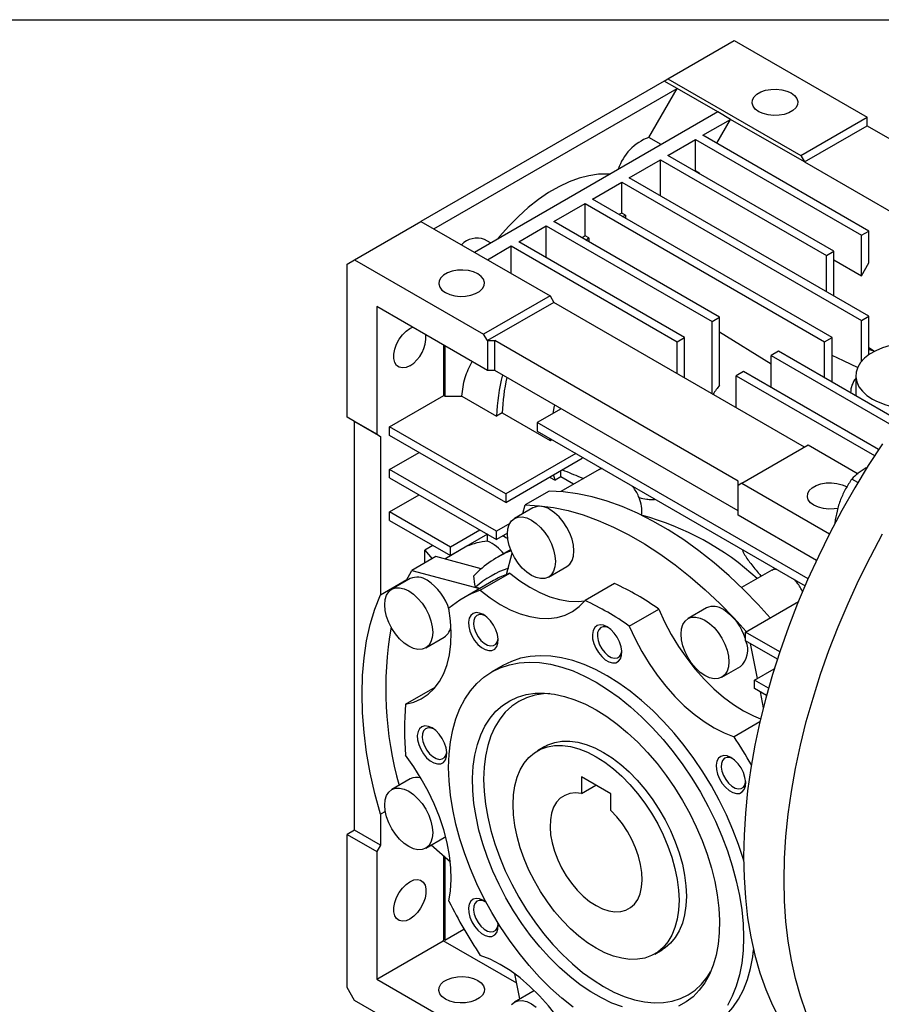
# Model space of a CAD drawing. Header units: millimetres. Extents: x 32 to 1366, y 32 to 1048.
# Tile 11 of 13: x 885 to 1050, y 859 to 1048. Entities that reach past the tile are written whole.
import ezdxf

# ---------------------------------------------------------------- set-up
doc = ezdxf.new("R2010")
doc.units = ezdxf.units.MM
doc.header["$LTSCALE"] = 5
doc.linetypes.add('SLD-Solid', pattern=[0])
doc.layers.add('TEXT', color=140, linetype='SLD-Solid', lineweight=25)

msp = doc.modelspace()

# ---------------------------------------------------------------- linework, layer by layer
for p, q in [((1009.092, 1036.386), (1021.82, 1043.734)), ((1021.82, 1043.734), (1047.276, 1029.038)), ((1008.385, 1035.978), (961.716, 1009.036)), ((1008.385, 1035.978), (1009.092, 1036.386)), ((1010.86, 1034.549), (1008.385, 1035.978)), ((1009.092, 1036.386), (1034.548, 1021.691)), ((964.191, 1007.608), (1010.86, 1034.549)), ((1005.448, 1025.176), (1010.86, 1034.549)), ((1018.638, 1030.059), (1010.86, 1034.549)), ((1018.638, 1030.059), (971.969, 1003.117)), ((1021.113, 1028.63), (1018.638, 1030.059)), ((1015.809, 1025.568), (1021.113, 1028.63)), ((1018.461, 1024.038), (1021.113, 1028.63)), ((1035.255, 1020.466), (1021.113, 1028.63)), ((1034.548, 1021.691), (1047.276, 1029.038)), ((1047.276, 1027.405), (1047.276, 1029.038)), ((1035.255, 1020.466), (1047.276, 1027.405)), ((1047.276, 1027.405), (1086.582, 1004.714)), ((1007.814, 1023.81), (1005.448, 1025.176)), ((1009.092, 1021.691), (1014.395, 1024.752)), ((1014.395, 1024.752), (1046.215, 1006.383)), ((1014.395, 1018.776), (1014.395, 1024.752)), ((1047.629, 1007.199), (1015.809, 1025.568)), ((1001.667, 1017.404), (1007.678, 1020.874)), ((1007.678, 1020.874), (1039.498, 1002.505)), ((1007.678, 1013.935), (1007.678, 1020.874)), ((1040.912, 1003.321), (1009.092, 1021.691)), ((1034.548, 1021.691), (1035.255, 1020.466)), ((1035.255, 1020.466), (1076.433, 996.694)), ((1014.395, 1018.776), (1014.264, 1018.705)), ((1015.102, 1018.368), (1014.395, 1018.776)), ((1014.971, 1018.297), (1015.102, 1018.368)), ((1015.102, 1018.368), (1015.102, 1018.221)), ((994.596, 1013.322), (1000.253, 1016.588)), ((1000.253, 1016.588), (1046.215, 990.055)), ((1000.253, 1010.661), (1000.253, 1016.588)), ((1047.629, 990.871), (1001.667, 1017.404)), ((987.172, 1009.036), (993.182, 1012.506)), ((993.182, 1012.506), (1039.144, 985.973)), ((993.182, 1006.312), (993.182, 1012.506)), ((1040.558, 986.789), (994.596, 1013.322)), ((1000.253, 1010.661), (999.661, 1010.398)), ((1000.96, 1010.252), (1000.253, 1010.661)), ((948.988, 1001.689), (961.716, 1009.036)), ((961.716, 1009.036), (986.465, 994.749)), ((1018.991, 990.667), (987.172, 1009.036)), ((1000.368, 1009.99), (1000.96, 1010.252)), ((1000.96, 1010.252), (1000.96, 1009.649)), ((980.454, 1005.158), (985.757, 1008.22)), ((985.757, 1008.22), (1017.577, 989.851)), ((985.757, 1002.097), (985.757, 1008.22)), ((1046.215, 1006.383), (1047.629, 1007.199)), ((1047.629, 1001.075), (1047.629, 1007.199)), ((975.079, 1004.913), (973.921, 1005.581)), ((1012.274, 986.789), (980.454, 1005.158)), ((993.182, 1006.312), (992.649, 1005.874)), ((993.889, 1005.903), (993.182, 1006.312)), ((993.356, 1005.466), (993.889, 1005.903)), ((993.889, 1005.903), (993.889, 1005.158)), ((1046.215, 998.626), (1046.215, 1006.383)), ((974.444, 1001.689), (979.04, 1004.342)), ((979.04, 1004.342), (1010.86, 985.973)), ((979.04, 999.035), (979.04, 1004.342)), ((1039.498, 1002.505), (1040.912, 1003.321)), ((1040.912, 994.749), (1040.912, 1003.321)), ((947.574, 1000.872), (948.988, 1001.689)), ((948.988, 1001.689), (973.737, 987.402)), ((1039.498, 995.565), (1039.498, 1002.505)), ((1040.912, 1001.687), (1046.215, 998.626)), ((947.574, 971.477), (947.574, 1000.872)), ((1046.215, 998.626), (1047.629, 1001.075)), ((986.465, 994.749), (973.737, 987.402)), ((986.465, 994.749), (987.172, 993.524)), ((953.231, 992.707), (953.231, 968.211)), ((974.444, 980.461), (953.231, 992.707)), ((987.172, 993.524), (974.444, 986.177)), ((1035.255, 965.767), (987.172, 993.524)), ((1017.577, 989.851), (1018.991, 990.667)), ((1017.577, 975.972), (1017.577, 989.851)), ((1018.991, 977.652), (1018.991, 990.667)), ((1046.215, 990.055), (1047.629, 990.871)), ((1046.215, 982.21), (1046.215, 990.055)), ((1047.629, 983.482), (1047.629, 990.871)), ((974.444, 986.177), (973.737, 987.402)), ((974.444, 986.177), (975.858, 986.177)), ((974.444, 986.177), (974.444, 980.461)), ((1022.527, 959.235), (975.858, 986.177)), ((975.858, 980.461), (975.858, 986.177)), ((1010.86, 985.973), (1012.274, 986.789)), ((1012.274, 979.033), (1012.274, 986.789)), ((1028.891, 981.691), (1018.991, 987.823)), ((1039.144, 985.973), (1040.558, 986.789)), ((1040.558, 978.217), (1040.558, 986.789)), ((966.1, 975.64), (966.1, 985.278)), ((966.277, 985.176), (966.277, 975.538)), ((1010.86, 979.85), (1010.86, 985.973)), ((1030.305, 984.136), (1028.891, 983.319)), ((1053.299, 970.862), (1030.305, 984.136)), ((1039.144, 979.033), (1039.144, 985.973)), ((1048.511, 984.231), (1047.629, 984.793)), ((1048.81, 984.098), (1048.511, 984.231)), ((1028.891, 983.319), (1052.478, 969.703)), ((1028.891, 977.196), (1028.891, 983.319)), ((975.858, 980.461), (974.444, 980.461)), ((1022.527, 953.52), (975.858, 980.461)), ((1023.588, 980.258), (1022.173, 979.441)), ((1022.173, 979.441), (1048.719, 964.117)), ((1022.173, 973.318), (1022.173, 979.441)), ((1049.491, 965.304), (1023.588, 980.258)), ((1045.115, 979.441), (1045.115, 976.175)), ((955.705, 969.64), (966.1, 975.64)), ((966.277, 975.538), (966.1, 975.64)), ((966.277, 975.538), (969.552, 975.538)), ((969.552, 975.538), (976.223, 971.687)), ((1044.115, 976.175), (1044.115, 976.164)), ((988.588, 973.112), (983.99, 970.457)), ((953.231, 968.211), (947.574, 971.477)), ((948.988, 970.66), (947.574, 971.477)), ((977.284, 972.3), (976.223, 971.687)), ((977.284, 972.3), (986.477, 966.993)), ((948.988, 970.66), (953.938, 967.803)), ((948.988, 892.272), (948.988, 970.66)), ((955.705, 968.007), (955.705, 969.64)), ((977.979, 956.781), (955.705, 969.64)), ((1035.956, 940.458), (983.99, 970.457)), ((983.99, 970.457), (983.99, 968.824)), ((953.231, 968.211), (953.938, 967.803)), ((953.938, 967.803), (953.938, 937.417)), ((977.979, 955.148), (955.705, 968.007)), ((983.99, 968.824), (1035.387, 939.153)), ((986.477, 966.993), (986.49, 967.381)), ((986.477, 966.993), (986.819, 967.191)), ((1023.234, 958.827), (1035.962, 966.175)), ((1035.962, 966.175), (1045.55, 960.64)), ((955.705, 961.474), (961.363, 964.74)), ((991.415, 964.538), (977.979, 956.781)), ((977.979, 955.148), (992.651, 963.618)), ((955.705, 959.841), (955.705, 961.474)), ((976.212, 949.636), (955.705, 961.474)), ((955.705, 959.841), (976.212, 948.003)), ((986.397, 960.008), (987.459, 959.395)), ((988.551, 960.025), (987.459, 959.395)), ((988.551, 960.025), (988.551, 961.251)), ((990.992, 958.616), (988.551, 960.025)), ((995.881, 961.438), (988.552, 957.207)), ((1045.508, 958.938), (1044.348, 959.608)), ((1022.527, 958.419), (1022.527, 959.235)), ((1023.234, 958.827), (1022.527, 958.419)), ((1022.527, 952.703), (1022.527, 958.419)), ((1023.234, 958.827), (1040.073, 949.106)), ((955.705, 953.309), (961.363, 956.575)), ((977.979, 956.781), (977.979, 955.148)), ((986.288, 957.301), (981.692, 954.648)), ((983.19, 954.112), (979.655, 952.071)), ((981.247, 952.99), (981.692, 954.648)), ((955.705, 951.676), (955.705, 953.309)), ((967.373, 946.573), (955.705, 953.309)), ((1037.577, 944.015), (1022.527, 952.703)), ((955.705, 951.676), (967.373, 944.94)), ((978.743, 951.098), (976.212, 949.636)), ((1041.139, 951.157), (1041.082, 951.19)), ((973.03, 949.84), (967.373, 946.573)), ((974.445, 949.023), (967.373, 944.94)), ((974.479, 947.723), (974.479, 949.003)), ((976.212, 948.003), (976.212, 949.636)), ((978.309, 949.214), (976.212, 948.003)), ((977.429, 948.706), (977.882, 948.444)), ((964.015, 946.879), (962.423, 945.959)), ((970.522, 946.725), (966.276, 944.274)), ((967.373, 944.94), (967.373, 946.573)), ((970.522, 946.725), (970.483, 946.736)), ((964.535, 944.74), (959.939, 942.087)), ((962.423, 943.52), (962.423, 945.959)), ((962.423, 945.959), (963.857, 944.348)), ((973.28, 942.397), (964.535, 944.74)), ((978.925, 946.083), (976.38, 944.614)), ((978.123, 941.331), (979.215, 945.405)), ((986.154, 940.812), (989.69, 942.853)), ((958.889, 940.078), (959.939, 942.087)), ((959.939, 942.087), (972.96, 938.599)), ((973.09, 938.295), (978.747, 941.56)), ((1028.995, 942.126), (1023.22, 938.792)), ((953.938, 937.417), (959.021, 940.352)), ((959.655, 940.521), (956.119, 938.48)), ((975.655, 940.154), (969.927, 936.848)), ((973.031, 938.639), (972.159, 938.873)), ((998.838, 939.572), (993.181, 936.306)), ((1023.941, 930.248), (1034.113, 936.12)), ((1001.668, 931.407), (1007.325, 934.672)), ((1016.474, 934.897), (1012.938, 932.856)), ((1030.522, 926.449), (1023.941, 930.248)), ((1023.941, 928.615), (1023.941, 930.248)), ((962.619, 927.221), (966.154, 929.262)), ((1030.07, 925.077), (1023.941, 928.615)), ((1024.853, 928.089), (1026.229, 921.362)), ((977.426, 923.857), (975.305, 922.632)), ((1019.438, 921.598), (1022.973, 923.639)), ((1025.709, 921.062), (1029.488, 923.244)), ((1025.709, 919.429), (1025.709, 921.062)), ((1028.385, 919.517), (1025.709, 921.062)), ((958.766, 916.433), (964.423, 919.698)), ((1027.996, 918.108), (1025.709, 919.429)), ((1026.747, 918.829), (1027.378, 915.747)), ((1026.73, 913.068), (1021.76, 910.198)), ((985.469, 908.293), (984.054, 907.476)), ((959.655, 902.086), (956.119, 900.045)), ((992.475, 902.524), (992.475, 899.293)), ((998.132, 899.259), (992.475, 902.524)), ((992.475, 899.293), (995.274, 900.909)), ((998.132, 896.028), (998.132, 899.259)), ((954.883, 895.85), (953.938, 895.304)), ((953.938, 895.304), (953.938, 889.415)), ((948.988, 892.272), (947.574, 891.456)), ((953.938, 889.415), (948.988, 892.272)), ((947.574, 862.06), (947.574, 891.456)), ((947.574, 891.456), (953.231, 888.19)), ((962.619, 888.786), (966.154, 890.827)), ((953.938, 889.415), (953.231, 888.19)), ((953.231, 888.19), (953.231, 863.694)), ((967.346, 886.118), (963.659, 889.387)), ((966.1, 871.286), (966.1, 887.223)), ((966.277, 887.066), (966.277, 871.184)), ((966.277, 871.184), (969.944, 873.302)), ((953.231, 863.694), (965.958, 871.041)), ((965.958, 871.041), (966.1, 871.286)), ((980.079, 862.89), (965.958, 871.041)), ((966.277, 871.184), (966.1, 871.286)), ((1006.552, 868.504), (1007.967, 869.321)), ((953.231, 863.694), (974.444, 851.448)), ((980.695, 859.882), (979.707, 864.709)), ((948.988, 859.611), (947.574, 862.06)), ((983.491, 861.466), (983.19, 861.322)), ((973.737, 845.323), (948.988, 859.611)), ((983.19, 861.322), (979.655, 859.281))]:
    msp.add_line(p, q)
at = {"flags": 128}
for points in [[(1032.702, 1033.688), (1033.355, 1033.207), (1033.789, 1032.65), (1033.98, 1032.049), (1033.916, 1031.439), (1033.601, 1030.856), (1033.054, 1030.333), (1032.305, 1029.901), (1031.4, 1029.585), (1030.389, 1029.403), (1029.333, 1029.366), (1028.292, 1029.476), (1027.327, 1029.727), (1026.494, 1030.104), (1025.841, 1030.585), (1025.407, 1031.142), (1025.216, 1031.743), (1025.28, 1032.353), (1025.595, 1032.936), (1026.142, 1033.459), (1026.891, 1033.891), (1027.796, 1034.207), (1028.807, 1034.389), (1029.863, 1034.425), (1030.904, 1034.315), (1031.869, 1034.065), (1032.702, 1033.688)], [(997.94, 1018.11), (997.538, 1018.133), (995.769, 1018.093), (993.931, 1017.827), (992.039, 1017.336), (990.108, 1016.625), (988.153, 1015.699), (986.19, 1014.566), (984.236, 1013.235), (982.304, 1011.717), (980.412, 1010.023), (978.574, 1008.167), (976.805, 1006.164), (976.404, 1005.677)], [(972.598, 998.99), (971.765, 999.367), (970.8, 999.618), (969.759, 999.728), (968.703, 999.691), (967.692, 999.509), (966.787, 999.193), (966.038, 998.761), (965.491, 998.239), (965.176, 997.655), (965.112, 997.045), (965.303, 996.444), (965.737, 995.887), (966.39, 995.406), (967.223, 995.03), (968.188, 994.779), (969.229, 994.669), (970.285, 994.706), (971.296, 994.887), (972.201, 995.203), (972.95, 995.635), (973.497, 996.158), (973.812, 996.742), (973.876, 997.351), (973.685, 997.952), (973.251, 998.51), (972.598, 998.99)], [(959.594, 981.365), (958.852, 981.04), (958.152, 980.943), (957.536, 981.078), (957.04, 981.438), (956.692, 982.003), (956.513, 982.738), (956.513, 983.603), (956.692, 984.545), (957.04, 985.511), (957.536, 986.444), (958.152, 987.291), (958.852, 988.001), (959.594, 988.534), (960.062, 988.763)], [(1063.752, 984.011), (1062.647, 984.55), (1061.255, 985.055), (1059.748, 985.435), (1058.16, 985.681), (1056.526, 985.787), (1054.883, 985.751), (1053.268, 985.575), (1051.716, 985.261), (1050.262, 984.818), (1048.939, 984.254), (1047.777, 983.583), (1046.801, 982.82), (1046.032, 981.981), (1045.489, 981.085), (1045.184, 980.152), (1045.122, 979.204), (1045.306, 978.261), (1045.732, 977.344), (1046.389, 976.474), (1047.264, 975.67), (1048.336, 974.951)], [(1047.629, 984.469), (1047.716, 984.45), (1048.511, 984.231)], [(1045.548, 980.942), (1042.75, 982.277), (1040.558, 983.322)], [(1045.115, 976.175), (1045.122, 975.938), (1045.167, 975.556)], [(987.06, 972.23), (987.355, 973.647), (987.391, 973.803)], [(1050.211, 966.391), (1047.51, 962.215), (1044.926, 957.954), (1042.464, 953.618), (1040.131, 949.219), (1037.933, 944.766), (1035.874, 940.273), (1033.962, 935.748), (1032.199, 931.205), (1030.59, 926.653), (1029.14, 922.105), (1027.852, 917.571), (1026.729, 913.064), (1025.774, 908.593), (1024.99, 904.171), (1024.377, 899.808), (1023.939, 895.515), (1023.676, 891.303), (1023.588, 887.182)], [(992.645, 963.828), (992.645, 963.819), (992.651, 963.618)], [(987.459, 959.395), (987.251, 960.071), (987.15, 960.442)], [(1041.683, 953.992), (1040.996, 953.885), (1039.94, 953.848), (1038.899, 953.958), (1037.934, 954.209), (1037.1, 954.586), (1036.448, 955.067), (1036.013, 955.624), (1035.823, 956.225), (1035.887, 956.835), (1036.201, 957.418), (1036.749, 957.941), (1037.497, 958.373), (1038.403, 958.689), (1039.413, 958.871), (1040.47, 958.908), (1041.511, 958.798), (1042.476, 958.547), (1043.309, 958.17), (1043.309, 958.17)], [(1028.718, 933.005), (1026.381, 935.577), (1023.625, 938.397), (1020.808, 941.053), (1017.942, 943.537), (1015.037, 945.839), (1012.104, 947.949), (1009.155, 949.861), (1006.2, 951.567), (1003.251, 953.06), (1000.319, 954.335), (997.414, 955.388), (994.548, 956.213), (991.731, 956.809), (988.974, 957.172), (986.288, 957.301)], [(981.692, 954.648), (984.378, 954.518), (987.135, 954.155), (989.951, 953.56), (992.818, 952.734), (995.722, 951.682), (998.655, 950.407), (1001.604, 948.914), (1004.559, 947.208), (1007.508, 945.296), (1010.441, 943.185), (1013.346, 940.884), (1016.212, 938.4), (1019.029, 935.743), (1021.785, 932.924), (1024.122, 930.352)], [(982.904, 951.749), (983.801, 951.129), (984.663, 950.329), (985.458, 949.38), (986.154, 948.318), (986.726, 947.184), (987.151, 946.021), (987.412, 944.874), (987.5, 943.788), (987.412, 942.804), (987.151, 941.959), (986.726, 941.286), (986.154, 940.812), (985.458, 940.554), (984.663, 940.522), (983.801, 940.718), (982.904, 941.134), (982.008, 941.753), (981.145, 942.553), (980.351, 943.502), (979.654, 944.565), (979.083, 945.699), (978.658, 946.862), (978.396, 948.008), (978.308, 949.095), (978.396, 950.079), (978.658, 950.924), (979.083, 951.596), (979.654, 952.07), (980.351, 952.328), (981.145, 952.36), (982.008, 952.164), (982.904, 951.749)], [(989.69, 942.853), (989.69, 942.853), (990.261, 943.327), (990.686, 944), (990.948, 944.845), (991.036, 945.829), (990.948, 946.915), (990.686, 948.062), (990.261, 949.225), (989.69, 950.359), (988.993, 951.421), (988.199, 952.37), (987.336, 953.17), (986.44, 953.79)], [(978.364, 948.234), (978.01, 948.376), (977.481, 948.736)], [(1031.366, 882.692), (1031.454, 886.813), (1031.717, 891.025), (1032.156, 895.318), (1032.768, 899.681), (1033.552, 904.103), (1034.507, 908.574), (1035.63, 913.081), (1036.918, 917.615), (1038.368, 922.163), (1039.977, 926.714), (1041.74, 931.258), (1043.653, 935.782), (1045.711, 940.276), (1047.909, 944.728), (1050.242, 949.128)], [(978.747, 941.56), (980.648, 940.102), (982.572, 938.854), (984.498, 937.83), (986.406, 937.039), (988.277, 936.491), (990.093, 936.189), (991.834, 936.139), (993.158, 936.278)], [(953.938, 895.304), (952.867, 899.299), (951.984, 903.257), (951.294, 907.162), (950.799, 910.998), (950.501, 914.75), (950.402, 918.401), (950.501, 921.938), (950.799, 925.346), (951.294, 928.611), (951.984, 931.719), (952.867, 934.659), (953.938, 937.417)], [(959.369, 938.158), (960.266, 937.538), (961.128, 936.739), (961.923, 935.789), (962.619, 934.727), (963.191, 933.593), (963.616, 932.43), (963.877, 931.284), (963.965, 930.197), (963.877, 929.213), (963.616, 928.368), (963.191, 927.696), (962.619, 927.221), (961.923, 926.963), (961.128, 926.932), (960.266, 927.127), (959.369, 927.543), (958.473, 928.163), (957.61, 928.962), (956.816, 929.911), (956.119, 930.974), (955.548, 932.108), (955.123, 933.271), (954.861, 934.417), (954.773, 935.504), (954.861, 936.488), (955.123, 937.333), (955.548, 938.005), (956.119, 938.48), (956.816, 938.738), (957.61, 938.769), (958.473, 938.574), (959.369, 938.158)], [(973.09, 938.295), (974.991, 936.836), (976.915, 935.589), (978.841, 934.564), (980.749, 933.774), (982.621, 933.225), (984.436, 932.924), (986.177, 932.873), (987.826, 933.073), (989.366, 933.523), (990.781, 934.216), (992.057, 935.147), (993.181, 936.306)], [(958.766, 916.433), (960.332, 916.827), (961.776, 917.467), (963.084, 918.346), (964.243, 919.455), (965.241, 920.783), (966.067, 922.316), (966.714, 924.039), (967.174, 925.934), (967.444, 927.983), (967.519, 930.163), (967.4, 932.453), (967.088, 934.829)], [(973.675, 933.617), (972.971, 933.921), (972.312, 934), (971.739, 933.85), (971.287, 933.48), (970.985, 932.913), (970.852, 932.186), (970.896, 931.343), (971.115, 930.438), (971.495, 929.527), (972.012, 928.668), (972.633, 927.915), (973.32, 927.315), (974.029, 926.906), (974.716, 926.713), (975.337, 926.749), (975.854, 927.011), (976.234, 927.483), (976.453, 928.135), (976.498, 928.927), (976.365, 929.808), (976.063, 930.723), (975.611, 931.614), (975.037, 932.427), (974.378, 933.109), (973.675, 933.617)], [(973.925, 933.46), (973.519, 933.606), (972.932, 933.651), (972.436, 933.471), (972.066, 933.08), (971.852, 932.508), (971.808, 931.796), (971.939, 930.997), (972.233, 930.171), (972.67, 929.378), (973.217, 928.679), (973.833, 928.123), (974.473, 927.754), (975.089, 927.598), (975.636, 927.666), (976.073, 927.954), (976.367, 928.44), (976.492, 929.014)], [(1007.325, 934.672), (1008.449, 932.216), (1009.725, 929.811), (1011.141, 927.483), (1012.68, 925.256), (1014.329, 923.152), (1016.07, 921.193), (1017.886, 919.398), (1019.757, 917.786), (1021.665, 916.373), (1023.591, 915.174), (1025.515, 914.201), (1026.867, 913.653)], [(1016.188, 932.535), (1017.084, 931.915), (1017.947, 931.115), (1018.741, 930.166), (1019.438, 929.104), (1020.009, 927.97), (1020.434, 926.807), (1020.696, 925.66), (1020.784, 924.574), (1020.696, 923.589), (1020.434, 922.745), (1020.009, 922.072), (1019.438, 921.598), (1018.741, 921.34), (1017.947, 921.308), (1017.084, 921.504), (1016.188, 921.92), (1015.291, 922.539), (1014.429, 923.339), (1013.634, 924.288), (1012.938, 925.35), (1012.366, 926.485), (1011.941, 927.647), (1011.68, 928.794), (1011.592, 929.88), (1011.68, 930.865), (1011.941, 931.71), (1012.366, 932.382), (1012.938, 932.856), (1013.634, 933.114), (1014.429, 933.146), (1015.291, 932.95), (1016.188, 932.535)], [(997.425, 931.267), (996.721, 931.57), (996.062, 931.649), (995.489, 931.499), (995.037, 931.129), (994.735, 930.563), (994.602, 929.835), (994.646, 928.992), (994.865, 928.087), (995.245, 927.177), (995.762, 926.318), (996.383, 925.565), (997.07, 924.965), (997.779, 924.556), (998.466, 924.363), (999.087, 924.398), (999.604, 924.661), (999.984, 925.133), (1000.203, 925.785), (1000.248, 926.576), (1000.115, 927.457), (999.813, 928.372), (999.361, 929.264), (998.787, 930.076), (998.128, 930.758), (997.425, 931.267)], [(997.675, 931.109), (997.269, 931.256), (996.682, 931.3), (996.186, 931.121), (995.816, 930.73), (995.602, 930.157), (995.558, 929.445), (995.689, 928.646), (995.983, 927.82), (996.42, 927.028), (996.967, 926.328), (997.583, 925.773), (998.223, 925.404), (998.839, 925.247), (999.386, 925.315), (999.823, 925.603), (1000.117, 926.09), (1000.242, 926.663)], [(1001.668, 931.407), (1002.792, 928.95), (1004.069, 926.545), (1005.484, 924.218), (1007.024, 921.991), (1008.672, 919.887), (1010.413, 917.927), (1012.229, 916.132), (1014.1, 914.52), (1016.009, 913.108), (1017.934, 911.909), (1019.858, 910.936), (1021.76, 910.198)], [(997.425, 921.877), (995.206, 923.057), (993, 924.029), (990.822, 924.786), (988.684, 925.324), (986.601, 925.639), (984.584, 925.729), (982.646, 925.595), (980.8, 925.236), (979.056, 924.655), (977.426, 923.857)], [(990.879, 858.285), (988.701, 860.043), (986.563, 861.973), (984.479, 864.063), (982.463, 866.301), (980.525, 868.673), (978.678, 871.164), (976.934, 873.758), (975.303, 876.441), (973.796, 879.194), (972.421, 882.002), (971.187, 884.847), (970.102, 887.711), (969.172, 890.576), (968.403, 893.426), (967.801, 896.243), (967.367, 899.008), (967.106, 901.706), (967.019, 904.318), (967.106, 906.831), (967.367, 909.227), (967.801, 911.492), (968.403, 913.612), (969.172, 915.575), (970.102, 917.367), (971.187, 918.978), (972.421, 920.398), (973.796, 921.618), (975.303, 922.631), (976.934, 923.431), (978.678, 924.012), (980.525, 924.37), (982.463, 924.505), (984.479, 924.414), (986.563, 924.099), (988.701, 923.561), (990.879, 922.804), (993.084, 921.832), (995.303, 920.652)], [(1023.59, 886.514), (1023.556, 886.629), (1022.626, 889.494), (1021.541, 892.359), (1020.307, 895.203), (1018.932, 898.011), (1017.425, 900.764), (1015.794, 903.447), (1014.05, 906.041), (1012.203, 908.532), (1010.265, 910.904), (1008.249, 913.142), (1006.165, 915.232), (1004.028, 917.162), (1001.849, 918.92), (999.644, 920.495), (997.425, 921.877)], [(995.303, 920.652), (997.523, 919.27), (999.728, 917.696), (1001.906, 915.938), (1004.044, 914.008), (1006.127, 911.917), (1008.144, 909.679), (1010.082, 907.307), (1011.928, 904.817), (1013.673, 902.222), (1015.303, 899.54), (1016.811, 896.786), (1018.186, 893.979), (1019.42, 891.134), (1020.505, 888.27), (1021.435, 885.404), (1022.203, 882.554), (1022.806, 879.738), (1023.239, 876.973), (1023.5, 874.275), (1023.588, 871.662), (1023.5, 869.15), (1023.239, 866.754), (1022.806, 864.489), (1022.203, 862.368), (1021.435, 860.406), (1020.505, 858.614)], [(1000.361, 858.347), (998.353, 859.103), (996.323, 860.073), (994.284, 861.25), (992.254, 862.624), (990.245, 864.187), (988.275, 865.926), (986.356, 867.828), (984.504, 869.879), (982.731, 872.064), (981.052, 874.368), (979.478, 876.772), (978.022, 879.259), (976.693, 881.811), (975.502, 884.408), (974.458, 887.032), (973.568, 889.664), (972.839, 892.282), (972.276, 894.87), (971.884, 897.406), (971.665, 899.872), (971.621, 902.251), (971.752, 904.523), (972.058, 906.674), (972.536, 908.686), (973.183, 910.545), (973.993, 912.237), (974.961, 913.749), (976.08, 915.071), (977.341, 916.192), (978.735, 917.105), (980.251, 917.801), (981.879, 918.278), (983.607, 918.529), (985.421, 918.555), (987.308, 918.355), (989.255, 917.929), (991.246, 917.283), (993.267, 916.419), (995.303, 915.344)], [(986.426, 918.476), (985.227, 918.422), (983.536, 918.154), (981.946, 917.663), (980.468, 916.953), (979.113, 916.028), (977.893, 914.895), (976.815, 913.565), (975.89, 912.046), (975.123, 910.35), (974.52, 908.49), (974.086, 906.48), (973.824, 904.336), (973.737, 902.073), (973.824, 899.71), (974.086, 897.264), (974.52, 894.753), (975.123, 892.197), (975.89, 889.615), (976.815, 887.027), (977.893, 884.453), (979.113, 881.912), (980.468, 879.423), (981.946, 877.005), (983.536, 874.678), (985.227, 872.458), (987.005, 870.362), (988.858, 868.407), (990.77, 866.607), (992.727, 864.976), (994.715, 863.526), (996.718, 862.269), (998.721, 861.214), (1000.708, 860.369), (1002.666, 859.74), (1004.578, 859.332), (1006.43, 859.149), (1008.208, 859.191), (1009.899, 859.459), (1011.489, 859.95), (1012.968, 860.661), (1014.322, 861.586), (1015.543, 862.718), (1016.62, 864.049), (1017.264, 865.058)], [(995.303, 915.344), (997.34, 914.068), (999.361, 912.598), (1001.352, 910.946), (1003.299, 909.124), (1005.186, 907.145), (1007, 905.025), (1008.727, 902.778), (1010.356, 900.423), (1011.872, 897.975), (1013.266, 895.453), (1014.527, 892.876), (1015.646, 890.262), (1016.614, 887.632), (1017.424, 885.005), (1018.071, 882.399), (1018.549, 879.835), (1018.854, 877.332), (1018.986, 874.907), (1018.942, 872.579), (1018.723, 870.366), (1018.331, 868.282), (1017.768, 866.345), (1017.039, 864.568), (1016.149, 862.964), (1015.105, 861.546), (1013.914, 860.323), (1012.585, 859.306), (1011.129, 858.5)], [(963.837, 911.871), (963.134, 912.174), (962.475, 912.253), (961.901, 912.103), (961.449, 911.733), (961.147, 911.167), (961.014, 910.439), (961.059, 909.596), (961.278, 908.691), (961.658, 907.781), (962.175, 906.922), (962.796, 906.169), (963.483, 905.569), (964.192, 905.16), (964.878, 904.967), (965.5, 905.002), (966.016, 905.265), (966.396, 905.737), (966.615, 906.389), (966.66, 907.18), (966.527, 908.061), (966.225, 908.976), (965.773, 909.868), (965.2, 910.68), (964.541, 911.362), (963.837, 911.871)], [(964.088, 911.713), (963.681, 911.86), (963.094, 911.904), (962.598, 911.725), (962.229, 911.334), (962.015, 910.761), (961.971, 910.049), (962.101, 909.25), (962.396, 908.424), (962.832, 907.632), (963.379, 906.932), (963.995, 906.377), (964.635, 906.008), (965.252, 905.851), (965.799, 905.919), (966.235, 906.207), (966.53, 906.694), (966.654, 907.267)], [(985.469, 908.293), (986.072, 908.606), (987.366, 909.069), (988.763, 909.31), (990.246, 909.326), (991.801, 909.118), (993.41, 908.687), (995.055, 908.038), (996.718, 907.179)], [(979.393, 897.175), (979.481, 899.045), (979.741, 900.794), (980.172, 902.403), (980.769, 903.853), (981.525, 905.13), (982.432, 906.22), (983.48, 907.109), (984.658, 907.789), (985.952, 908.252), (987.348, 908.493), (988.832, 908.51), (990.387, 908.301), (991.996, 907.871), (993.64, 907.222), (995.303, 906.362), (996.966, 905.302), (998.611, 904.051), (1000.22, 902.625), (1001.775, 901.038), (1003.258, 899.309), (1004.655, 897.455), (1005.949, 895.498), (1007.127, 893.458), (1008.175, 891.359), (1009.082, 889.222), (1009.838, 887.072), (1010.435, 884.933), (1010.866, 882.826), (1011.126, 880.776), (1011.213, 878.806), (1011.126, 876.936), (1010.866, 875.187), (1010.435, 873.578), (1009.838, 872.127), (1009.082, 870.85), (1008.175, 869.761), (1007.127, 868.871), (1005.949, 868.191), (1004.655, 867.728), (1003.258, 867.487), (1001.775, 867.471), (1000.22, 867.679), (998.611, 868.11), (996.966, 868.759), (995.303, 869.618), (993.64, 870.679), (991.996, 871.929), (990.387, 873.356), (988.832, 874.942), (987.348, 876.672), (985.952, 878.525), (984.658, 880.483), (983.48, 882.522), (982.432, 884.622), (981.525, 886.758), (980.769, 888.908), (980.172, 891.048), (979.741, 893.154), (979.481, 895.204), (979.393, 897.175)], [(996.718, 907.179), (998.381, 906.118), (1000.025, 904.868), (1001.634, 903.441), (1003.189, 901.855), (1004.673, 900.125), (1006.069, 898.272), (1007.363, 896.314), (1008.541, 894.275), (1009.589, 892.175), (1010.496, 890.039), (1011.252, 887.889), (1011.849, 885.749), (1012.28, 883.643), (1012.54, 881.593), (1012.628, 879.622), (1012.54, 877.752), (1012.28, 876.003), (1011.849, 874.394), (1011.252, 872.944), (1010.496, 871.667), (1009.589, 870.577), (1008.541, 869.688), (1007.967, 869.321)], [(967.088, 878.627), (967.4, 880.643), (967.519, 882.795), (967.444, 885.063), (967.174, 887.422), (966.714, 889.849), (966.067, 892.318), (965.241, 894.806), (964.243, 897.286), (963.084, 899.733), (961.776, 902.123), (960.332, 904.43), (958.766, 906.631)], [(1021.175, 906.196), (1020.471, 906.5), (1019.812, 906.579), (1019.239, 906.429), (1018.787, 906.059), (1018.485, 905.492), (1018.352, 904.765), (1018.396, 903.922), (1018.615, 903.017), (1018.995, 902.106), (1019.512, 901.247), (1020.133, 900.494), (1020.82, 899.894), (1021.529, 899.485), (1022.216, 899.292), (1022.837, 899.328), (1023.354, 899.59), (1023.734, 900.062), (1023.953, 900.714), (1023.998, 901.505), (1023.865, 902.386), (1023.563, 903.301), (1023.111, 904.193), (1022.537, 905.005), (1021.878, 905.687), (1021.175, 906.196)], [(1021.425, 906.039), (1021.019, 906.185), (1020.432, 906.23), (1019.936, 906.05), (1019.566, 905.659), (1019.352, 905.087), (1019.308, 904.374), (1019.439, 903.576), (1019.733, 902.749), (1020.17, 901.957), (1020.717, 901.257), (1021.333, 900.702), (1021.973, 900.333), (1022.589, 900.176), (1023.136, 900.245), (1023.573, 900.533), (1023.867, 901.019), (1023.992, 901.592)], [(959.369, 899.723), (960.266, 899.104), (961.128, 898.304), (961.923, 897.355), (962.619, 896.293), (963.191, 895.158), (963.616, 893.996), (963.877, 892.849), (963.965, 891.762), (963.877, 890.778), (963.616, 889.933), (963.191, 889.261), (962.619, 888.787), (961.923, 888.529), (961.128, 888.497), (960.266, 888.693), (959.369, 889.108), (958.473, 889.728), (957.61, 890.528), (956.816, 891.477), (956.119, 892.539), (955.548, 893.673), (955.123, 894.836), (954.861, 895.983), (954.773, 897.069), (954.861, 898.054), (955.123, 898.898), (955.548, 899.571), (956.119, 900.045), (956.816, 900.303), (957.61, 900.335), (958.473, 900.139), (959.369, 899.723)], [(992.475, 899.293), (991.328, 899.401), (990.259, 899.284), (989.291, 898.943), (988.441, 898.385), (987.727, 897.621), (987.163, 896.667), (986.761, 895.541), (986.527, 894.266), (986.467, 892.866), (986.582, 891.37), (986.869, 889.807), (987.323, 888.209), (987.936, 886.605), (988.694, 885.03), (989.582, 883.512), (990.585, 882.084), (991.68, 880.772), (992.847, 879.603), (994.063, 878.601), (995.303, 877.784), (996.544, 877.168), (997.76, 876.768), (998.927, 876.589), (1000.022, 876.636), (1001.024, 876.907), (1001.913, 877.398), (1002.671, 878.099), (1003.284, 878.995), (1003.738, 880.069), (1004.025, 881.3), (1004.14, 882.664), (1004.08, 884.133), (1003.846, 885.678), (1003.443, 887.269), (1002.88, 888.874), (1002.166, 890.462), (1001.316, 892.001), (1000.347, 893.46), (999.279, 894.811), (998.132, 896.028)], [(966.154, 890.827), (966.155, 890.828), (966.43, 891.016)], [(1023.588, 887.182), (1023.676, 883.163), (1023.939, 879.255), (1024.377, 875.468), (1024.99, 871.812), (1025.774, 868.296), (1026.729, 864.928), (1027.852, 861.717), (1029.14, 858.67), (1030.59, 855.796), (1032.199, 853.102), (1033.962, 850.594), (1035.874, 848.278), (1037.933, 846.16), (1040.131, 844.246), (1042.464, 842.54), (1044.302, 841.398)], [(959.594, 875.214), (958.852, 874.89), (958.152, 874.792), (957.536, 874.928), (957.04, 875.288), (956.692, 875.852), (956.513, 876.588), (956.513, 877.452), (956.692, 878.395), (957.04, 879.361), (957.536, 880.294), (958.152, 881.14), (958.852, 881.851), (959.594, 882.384), (960.337, 882.708), (961.037, 882.806), (961.653, 882.671), (962.149, 882.31), (962.497, 881.746), (962.676, 881.01), (962.676, 880.146), (962.497, 879.204), (962.149, 878.238), (961.653, 877.304), (961.037, 876.458), (960.337, 875.747), (959.594, 875.214)], [(1035.63, 857.226), (1034.507, 860.438), (1033.552, 863.806), (1032.768, 867.322), (1032.156, 870.978), (1031.717, 874.765), (1031.454, 878.673), (1031.366, 882.692)], [(974.219, 878.391), (973.675, 878.766), (972.971, 879.069), (972.312, 879.149), (971.739, 878.999), (971.287, 878.629), (970.985, 878.062), (970.852, 877.335), (970.896, 876.492), (971.115, 875.587), (971.495, 874.676), (972.012, 873.817), (972.633, 873.064), (973.32, 872.464), (974.029, 872.055), (974.716, 871.862), (975.337, 871.898), (975.854, 872.16), (976.234, 872.632), (976.453, 873.284), (976.498, 874.075), (976.45, 874.526)], [(973.925, 878.608), (973.519, 878.755), (972.932, 878.8), (972.436, 878.62), (972.066, 878.229), (971.852, 877.656), (971.808, 876.944), (971.939, 876.146), (972.233, 875.319), (972.67, 874.527), (973.217, 873.827), (973.833, 873.272), (974.473, 872.903), (975.089, 872.746), (975.636, 872.815), (976.073, 873.103), (976.367, 873.589), (976.492, 874.162)], [(1017.423, 854.573), (1017.425, 854.574), (1018.932, 855.587), (1020.307, 856.807), (1021.541, 858.227), (1022.626, 859.838), (1023.556, 861.631), (1024.325, 863.593), (1024.927, 865.713), (1025.361, 867.978), (1025.528, 869.304)], [(993.181, 847.023), (992.057, 849.48), (990.781, 851.884), (989.366, 854.212), (987.826, 856.439), (986.177, 858.543), (984.436, 860.503), (982.621, 862.297), (980.749, 863.909), (978.841, 865.322), (976.915, 866.521), (974.991, 867.494), (973.09, 868.232)], [(972.598, 863.445), (973.251, 862.964), (973.685, 862.407), (973.876, 861.806), (973.812, 861.196), (973.497, 860.613), (972.95, 860.09), (972.201, 859.658), (971.296, 859.342), (970.285, 859.16), (969.229, 859.123), (968.188, 859.233), (967.223, 859.484), (966.39, 859.861), (965.737, 860.342), (965.303, 860.899), (965.112, 861.5), (965.176, 862.109), (965.491, 862.693), (966.038, 863.216), (966.787, 863.648), (967.692, 863.964), (968.703, 864.145), (969.759, 864.182), (970.8, 864.072), (971.765, 863.821), (972.598, 863.445)], [(979.083, 858.807), (979.654, 859.281), (980.351, 859.539), (981.145, 859.571), (982.008, 859.375), (982.904, 858.959)], [(982.904, 858.959), (983.801, 858.34)]]:
    msp.add_lwpolyline(points, dxfattribs=at)
for centre, radius, start, end in [((1008.715, 1016.148), 9.601, 109.8901, 162.42792), ((972.467, 1001.647), 4.194, 69.71073, 135.86044), ((956.2, 986.878), 6.475, 301.62009, 3.39731), ((1013.811, 970.339), 37.612, 165.75124, 177.94547), ((1012.624, 971.021), 35.363, 166.77759, 177.9277), ((1048.691, 976.087), 4.577, 141.38177, 178.89913), ((1054.636, 950.984), 44.517, 143.19753, 145.99581), ((1055.67, 988.638), 15.528, 241.81741, 267.3308), ((996.477, 953.371), 7.596, 354.72418, 20.75289), ((984.536, 951.132), 3.269, 54.38242, 114.30712), ((990.378, 901.455), 53.009, 47.47008, 75.06358), ((971.402, 940.588), 7.771, 37.377, 66.67121), ((986.281, 927.456), 19.808, 111.54705, 136.69163), ((961.001, 937.541), 3.269, 54.38242, 114.30712), ((984.558, 924.73), 18.809, 108.76739, 131.24336), ((984.88, 924.165), 18.459, 111.45682, 119.98436), ((984.966, 923.739), 18.875, 109.23813, 111.25434), ((957.47, 931.733), 10.06, 15.98122, 57.3027), ((977.315, 892.488), 51.77, 54.57138, 65.43399), ((979.158, 920.858), 18.463, 109.1875, 130.82325), ((971.658, 889.222), 51.77, 54.57138, 65.43399), ((1017.819, 931.918), 3.269, 54.38242, 114.30712), ((1014.291, 926.113), 10.057, 16.34009, 57.30278), ((964.47, 931.744), 3, 304.17018, 357.37966), ((1023.999, 919.414), 69.038, 170.14927, 195.60294), ((1020.051, 926.856), 4.346, 312.25397, 22.94825), ((1010.317, 911.532), 51.783, 174.56958, 185.43042), ((942.67, 857.609), 94.978, 29.79587, 33.62129), ((960.906, 899.69), 2.703, 73.26348, 117.56244), ((1052.229, 920.853), 95.036, 206.37932, 213.62068)]:
    msp.add_arc(centre, radius, start, end)
for points, knots in [([(969.552, 975.538), (969.693, 976.747), (969.958, 979.03), (971.018, 981.152), (971.516, 982.151)], [0, 0, 0, 0, 0.5293941, 1, 1, 1, 1]), ([(996.471, 961.619), (996.392, 961.619), (996.155, 961.619), (996.017, 961.469), (995.924, 961.37)], [0, 0, 0, 0, 0.3330444, 1, 1, 1, 1]), ([(1047.109, 961.785), (1046.556, 961.466), (1046.045, 961.115), (1045.132, 960.383), (1044.724, 960.001), (1044.348, 959.608)], [0, 0, 0, 0, 0.5, 0.5, 1, 1, 1, 1]), ([(988.826, 961.41), (989.972, 960.929), (991.34, 960.356), (992.704, 959.82), (992.926, 959.732)], [0, 0, 0, 0, 0.8373086, 1, 1, 1, 1]), ([(1044.348, 959.608), (1043.927, 959.008), (1043.53, 958.388), (1042.811, 957.088), (1042.488, 956.408), (1042.21, 955.69)], [0, 0, 0, 0, 0.5, 0.5, 1, 1, 1, 1]), ([(1003.58, 956.063), (1003.268, 956.708), (1002.889, 957.493), (1002.334, 958.17), (1002.235, 958.291)], [0, 0, 0, 0, 0.82165569, 1, 1, 1, 1]), ([(1003.58, 956.063), (1004.06, 955.959), (1004.87, 955.784), (1005.912, 955.65), (1006.436, 955.709), (1006.663, 955.735)], [0, 0, 0, 0, 0.452423, 0.7623821, 1, 1, 1, 1]), ([(1042.21, 955.69), (1042.071, 955.333), (1041.944, 954.968), (1041.715, 954.231), (1041.612, 953.859), (1041.336, 952.731), (1041.195, 951.966), (1041.082, 951.19)], [0, 0, 0, 0, 0.25, 0.25, 0.5, 0.5, 1, 1, 1, 1]), ([(974.479, 947.723), (973.77, 947.651), (973.066, 947.529), (971.729, 947.191), (971.096, 946.976), (970.522, 946.725)], [0, 0, 0, 0, 0.5, 0.5, 1, 1, 1, 1]), ([(1023.323, 946.118), (1023.389, 945.948), (1023.726, 945.084), (1024.838, 943.553), (1026.026, 942.045), (1026.818, 941.201), (1027.02, 940.986)], [0, 0, 0, 0, 0.08622993, 0.43737775, 0.85636673, 1, 1, 1, 1]), ([(1029.986, 942.271), (1029.74, 942.306), (1029.351, 942.361), (1029.122, 942.139), (1029.038, 942.058)], [0, 0, 0, 0, 0.6334915, 1, 1, 1, 1]), ([(1034.954, 937.979), (1034.92, 938.049), (1034.583, 938.746), (1033.985, 939.651), (1033.387, 940.243), (1033.229, 940.399)], [0, 0, 0, 0, 0.0751434, 0.7559415, 1, 1, 1, 1])]:
    msp.add_open_spline(points, degree=3, knots=knots)
msp.add_open_spline([(972.159, 938.873), (972.03, 939.59), (971.935, 940.314), (971.867, 941.043)], degree=3)
at = {"layer": 'TEXT'}
msp.add_line((31.75, 1047.75), (1365.25, 1047.75), dxfattribs=at)

doc.saveas('drawing.dxf')
